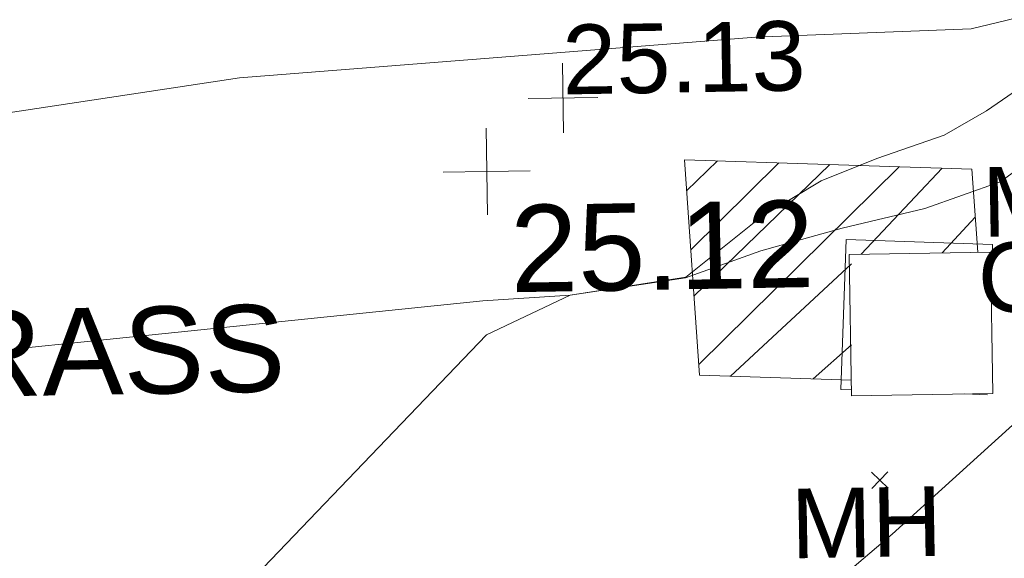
# Model space of a CAD drawing. Header units: millimetres. Extents: x -287732 to 520720, y -103372 to 287754.
# Tile 22 of 256: x -254559 to -250313, y 74354 to 76676. Entities that reach past the tile are written whole.
import ezdxf

# ---------------------------------------------------------------- set-up
doc = ezdxf.new("R2010")
doc.units = ezdxf.units.MM
doc.linetypes.add('IMPORT-HIDDEN2 _3_', pattern=[4762.5, 3175, -1587.5])
doc.linetypes.add('IMPORT-UG_ELEC_STREET LIGHTING_QLB2 _2_', pattern=[2700, 1500, -300.0000000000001, 0, -250, 150, -300.0000000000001, 0, -200])
for name, color, linetype, lineweight, true_color in [('00_TOPO_LEVEL_SPOT', 7, 'Continuous', 9, 0x666666), ('00_TOPO_SERV_IC', 5, 'Continuous', 9, 0x0000ff), ('00_UAV_FORM_LINES', 7, 'Continuous', 9, 0x666666), ('01_DTM_CONTOUR_MJR', 7, 'Continuous', 9, 0x7f3f00), ('12333-PUM-2D-U-0001-C01 - Rev2_REVIT IMPORT_dwg', 7, 'Continuous', 9, 0x767676), ('CONTOURS_INDEX', 4, 'Continuous', 9, 0x00ffff), ('MANHOLES', 7, 'Continuous', 9, 0xa50000), ('MANHOLES_LVL', 7, 'Continuous', 9, 0xa50000), ('MANHOLES_TXT', 7, 'Continuous', 9, 0xa50000), ('PUM-CHAMBER EXTENTS', 6, 'IMPORT-HIDDEN2 _3_', 9, 0xff00ff), ('SPOT_HEIGHTS_LVL', 7, 'Continuous', 9, 0x00a500)]:
    doc.layers.add(name, color=color, linetype=linetype, lineweight=lineweight, true_color=true_color)
doc.layers.add('00_TOPO_SURVEY_TEXT', color=7, linetype='Continuous', lineweight=9)
doc.layers.add('GEN-TEXT', color=7, linetype='Continuous', lineweight=9)
doc.styles.add('Arial_3', font='arial.ttf', dxfattribs={"height": 299.9999999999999})
doc.styles.add('Swis721 Lt BT_2', font='swissl.ttf', dxfattribs={"height": 375})

# ---------------------------------------------------------------- blocks, each defined once
blk = doc.blocks.new('12333-PUM-2D-U-0001-C01 - Rev2_REVIT IMPORT_dwg_MM-2077200-Site Location Plan Proposed')
at = {"layer": '00_TOPO_LEVEL_SPOT', "color": 254, "true_color": 0xcccccc, "flags": 128}
for points in [[(500.0000000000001, 0), (0, 0), (0, 500.0000000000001)], [(0, -500.0000000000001), (0, 0), (-500.0000000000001, 0)]]:
    blk.add_lwpolyline(points, dxfattribs=at)
blk = doc.blocks.new('12333-PUM-2D-U-0001-C01 - Rev2_REVIT IMPORT_dwg_MGS62954_T2_Galway_ITM_3d_Rev1-2077680-Site Location Plan Proposed')
at = {"layer": '00_TOPO_SERV_IC', "color": 254, "true_color": 0xcccccc}
for p, q in [((533652336.3000001, 725634845.4000002), (533652336.3000001, 725635455.0000001)), ((533652336.3000001, 725635455.0000001), (533652945.9000001, 725635455.0000001)), ((533652945.9000001, 725635455.0000001), (533652945.9000001, 725634845.4000002)), ((533652336.3000001, 725634845.4000002), (533652945.9000001, 725634845.4000002))]:
    blk.add_line(p, q, dxfattribs=at)
at = {"layer": '00_UAV_FORM_LINES', "color": 254, "true_color": 0xcccccc, "flags": 128}
for points in [[(533643012.644, 725635848.1565002), (533643711.6440001, 725635648.1565001), (533644527.6440002, 725635560.1565001), (533647404.6440001, 725635954.1565001), (533649720.644, 725636262.1565002), (533651948.644, 725636398.1565001), (533652879.6440001, 725636418.1565002), (533653113.6440001, 725636470.1565002), (533653358.6440001, 725636606.1565001), (533653615.6440001, 725636775.1565001), (533653812.6440001, 725636812.1565001), (533654118.6440001, 725636826.1565002), (533655946.7783935, 725637074.319082)], [(533656146.546945, 725636745.798809), (533654047.6440001, 725636368.1565001), (533653727.644, 725636257.1565002), (533653518.6440001, 725636130.1565001), (533653250.6440001, 725635934.1565001), (533652992.6440001, 725635757.1565002), (533652665.6440001, 725635647.1565002), (533652307.6440001, 725635569.1565001), (533651955.644, 725635477.1565001), (533651628.6440001, 725635367.1565002), (533651130.6440002, 725635301.1565002), (533650752.644, 725635283.1565001), (533647026.644, 725634966.1565001), (533643858.6440001, 725634798.1565001), (533643334.6440001, 725634793.1565001), (533642533.6439999, 725634841.1565001), (533640394.6440001, 725634990.1565001), (533638573.262711, 725635171.3546215)]]:
    blk.add_lwpolyline(points, dxfattribs=at)
at = {"layer": '01_DTM_CONTOUR_MJR', "color": 254, "true_color": 0xcccccc, "flags": 128}
blk.add_lwpolyline([(533653079.0569204, 725636156.3840784), (533652939.4343893, 725636063.3936651), (533652755.2849109, 725635962.7113402), (533652462.0913035, 725635866.571559), (533652220.9836569, 725635775.2321247), (533651958.4472814, 725635622.8501139), (533651630, 725635370.0000001), (533651130.0000001, 725635300), (533650766.6552369, 725635135.4755255), (533649380.0000001, 725633740), (533648813.2795367, 725633044.0275011)], dxfattribs=at)
at = {"xscale": 0.375, "yscale": 0.375, "zscale": 0.375}
blk.add_blockref('12333-PUM-2D-U-0001-C01 - Rev2_REVIT IMPORT_dwg_MM-2077200-Site Location Plan Proposed', (533650780.0000001, 725635840.0000001), dxfattribs=at)
at = {"layer": '00_TOPO_LEVEL_SPOT', "insert": (533650875.0808528, 725635692.6102246), "char_height": 375, "width": 1495.902363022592, "attachment_point": 1, "line_spacing_factor": 1.005061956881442, "style": 'Swis721 Lt BT_2'}
blk.add_mtext('25.12', dxfattribs=at)
at = {"layer": '00_TOPO_SURVEY_TEXT', "color": 251, "true_color": 0x666666, "insert": (533648063.3922561, 725635282.5547755), "char_height": 375, "width": 2018.280965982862, "attachment_point": 1, "line_spacing_factor": 1.005061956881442, "style": 'Swis721 Lt BT_2'}
blk.add_mtext('GRASS', dxfattribs=at)
blk = doc.blocks.new('12333-PUM-2D-U-0001-C01 - Rev2_REVIT IMPORT_dwg_SPOT-2077775-Site Location Plan Proposed')
at = {"layer": 'SPOT_HEIGHTS_LVL', "color": 9, "true_color": 0xaae1aa}
for p, q in [((0, 500.0000000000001), (0, -500.0000000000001)), ((-500.0000000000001, 0), (500.0000000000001, 0))]:
    blk.add_line(p, q, dxfattribs=at)
blk = doc.blocks.new('12333-PUM-2D-U-0001-C01 - Rev2_REVIT IMPORT_dwg-1620468-Site Location Plan Proposed')
at = {"layer": 'PUM-CHAMBER EXTENTS', "true_color": 0xffaaff}
h = blk.add_hatch(dxfattribs=at)
h.set_pattern_fill('FP_3', color=211, style=0, pattern_type=2)
h.set_pattern_definition([(45, (-533641079.65, -725615854.3560001), (-265.1650429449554, 265.1650429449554), []), (45, (-533640902.873, -725615854.3560001), (-265.1650429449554, 265.1650429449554), [])])
h.paths.add_polyline_path([(11256.65015289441, 19058.90241695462), (11267.29076047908, 19600.64382137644), (11811.21459183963, 19601.60447062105), (11792.35015297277, 19959.64382146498), (10553.35015291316, 20021.64382138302), (10602.35015291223, 19091.64382133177), (11247.20227379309, 19059.37519218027)])
at = {"layer": 'CONTOURS_INDEX', "color": 131, "true_color": 0xaaffff, "flags": 128}
blk.add_lwpolyline([(12538.80235762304, 19369.37051615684), (11420.82887852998, 18391.35464513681), (11225.18055268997, 18231.68984998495), (11023.00367015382, 18081.46981755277), (10811.03395193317, 17945.41692815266), (10592.53567689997, 17818.8088014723), (10364.52833854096, 17721.62627894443), (10130.85046026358, 17652.13473187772), (9888.666771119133, 17624.17964823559), (9640.81254112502, 17623.91554028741), (8317.791483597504, 17739.23293536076), (-2772.208516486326, 17999.23293525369)], dxfattribs=at)
at = {"layer": 'GEN-TEXT', "color": 253, "true_color": 0xaaaaaa}
for p, q in [((11335.99481382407, 18590.28848225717), (11406.70549194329, 18660.99916037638)), ((11406.70549194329, 18590.28848225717), (11335.99481382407, 18660.99916037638))]:
    blk.add_line(p, q, dxfattribs=at)
at = {"layer": 'MANHOLES', "color": 9, "true_color": 0xe1aaaa}
for p, q in [((11211.09162014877, 19018.8740552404), (11256.65015289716, 19016.49708829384)), ((11744.50443200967, 18991.04382133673), (11841.96711343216, 18985.95881182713))]:
    blk.add_line(p, q, dxfattribs=at)
at = {"layer": 'MANHOLES', "color": 9, "true_color": 0xe1aaaa, "flags": 128}
blk.add_lwpolyline([(11866.25015287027, 19451.38373079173), (11875.739037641, 19633.25402082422), (11244.86354412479, 19666.16926423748), (11211.09162014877, 19018.8740552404)], dxfattribs=at)
at = {"layer": 'PUM-CHAMBER EXTENTS', "color": 211, "linetype": 'Continuous', "true_color": 0xffaaff, "flags": 128}
blk.add_lwpolyline([(11256.65015289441, 19058.90241695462), (10602.35015291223, 19091.64382133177), (10553.35015291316, 20021.64382138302), (11792.35015297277, 19959.64382146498), (11811.26520669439, 19600.6438213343)], dxfattribs=at)
blk.add_blockref('12333-PUM-2D-U-0001-C01 - Rev2_REVIT IMPORT_dwg_MGS62954_T2_Galway_ITM_3d_Rev1-2077680-Site Location Plan Proposed', (-533641079.6498471, -725615854.3561786))
at = {"xscale": 0.3, "yscale": 0.3, "zscale": 0.3}
blk.add_blockref('12333-PUM-2D-U-0001-C01 - Rev2_REVIT IMPORT_dwg_SPOT-2077775-Site Location Plan Proposed', (10034.29148334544, 20296.73293558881), dxfattribs=at)
at = {"layer": 'MANHOLES_LVL', "insert": (11809.37135615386, 19641.0440302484), "char_height": 299.9999999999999, "width": 1895.18662449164, "attachment_point": 1, "line_spacing_factor": 0.9417779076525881, "style": 'Arial_3'}
blk.add_mtext('CL24.99', dxfattribs=at)
at = {"layer": 'MANHOLES_TXT', "char_height": 299.9999999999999, "width": 774.9697243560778, "attachment_point": 1, "line_spacing_factor": 0.9417779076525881, "style": 'Arial_3'}
for insert in [(11833.86905619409, 19966.94569713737), (10985.19286199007, 18595.16538975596)]:
    blk.add_mtext('MH', dxfattribs=dict(at, insert=insert))
at = {"layer": 'SPOT_HEIGHTS_LVL', "insert": (10034.29148334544, 20611.74403054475), "char_height": 299.9999999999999, "width": 1256.112065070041, "attachment_point": 1, "line_spacing_factor": 0.9417779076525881, "style": 'Arial_3'}
blk.add_mtext('25.13', dxfattribs=at)

msp = doc.modelspace()

# ---------------------------------------------------------------- block references
at = {"layer": '12333-PUM-2D-U-0001-C01 - Rev2_REVIT IMPORT_dwg', "color": 254, "linetype": 'IMPORT-UG_ELEC_STREET LIGHTING_QLB2 _2_', "true_color": 0xffd4d4, "rotation": 0.9999999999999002}
msp.add_blockref('12333-PUM-2D-U-0001-C01 - Rev2_REVIT IMPORT_dwg-1620468-Site Location Plan Proposed', (-261895.0770586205, 55869.5817132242), dxfattribs=at)

doc.saveas('drawing.dxf')
